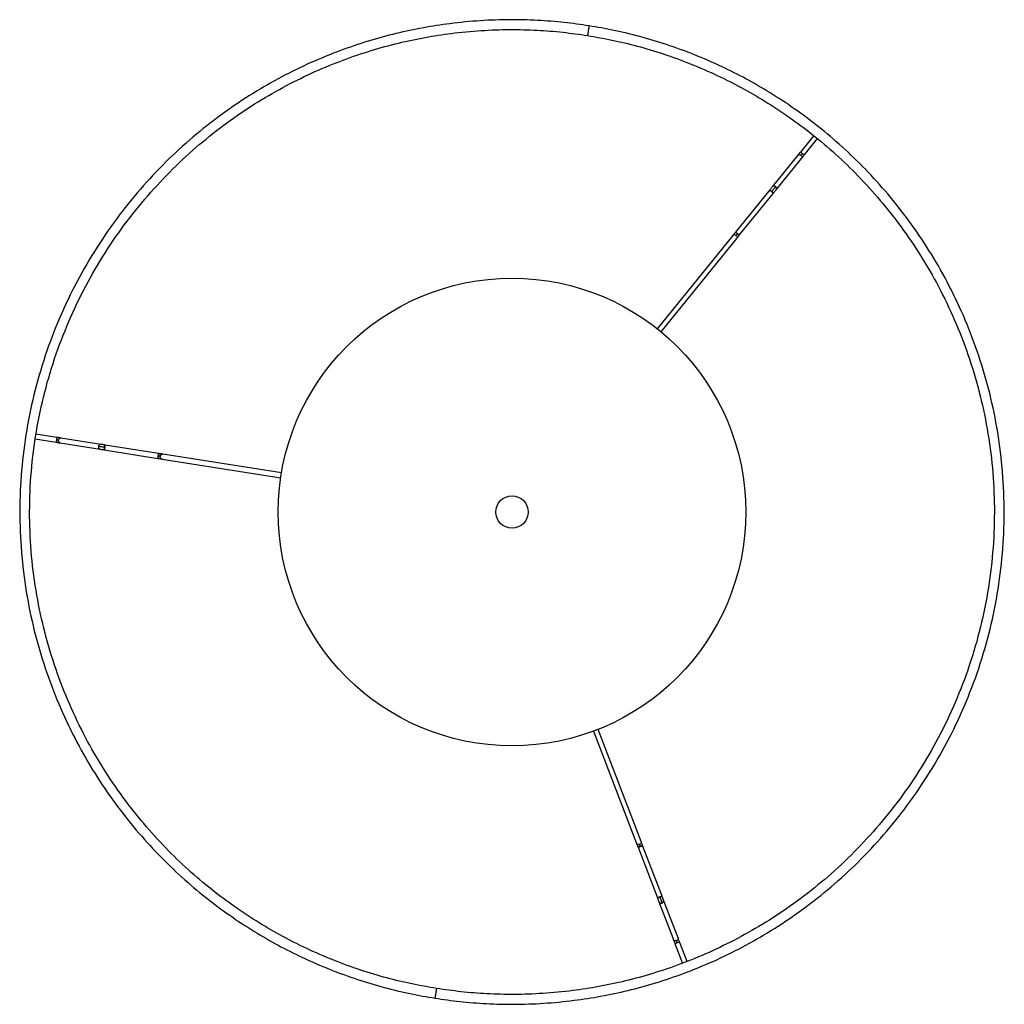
# Paper-space layout '_Inferior' of a CAD drawing. Header units: millimetres. Extents: x -248 to 152, y -200 to 200.
import ezdxf

# ---------------------------------------------------------------- set-up
doc = ezdxf.new("R2010")
doc.units = ezdxf.units.MM

psp = doc.layouts.new('_Inferior')

# ---------------------------------------------------------------- linework, layer by layer
at = {"color": 7, "linetype": 'Continuous', "lineweight": 25}
for p, q in [((74.46, 152.95), (69.03, 146.25)), ((70.59, 144.99), (76.02, 151.69)), ((67.97, 144.93), (57.62, 132.16)), ((59.18, 130.9), (69.52, 143.67)), ((56.56, 130.84), (42.68, 113.71)), ((44.23, 112.45), (58.11, 129.58)), ((41.61, 112.4), (10.87, 74.45)), ((12.43, 73.19), (43.17, 111.14)), ((-241.9, 29.7), (-233.39, 28.35)), ((-233.07, 30.33), (-241.59, 31.68)), ((-231.71, 28.09), (-215.48, 25.51)), ((-215.17, 27.49), (-231.4, 30.06)), ((-213.81, 25.25), (-192.03, 21.8)), ((-191.72, 23.77), (-213.49, 27.22)), ((-190.36, 21.53), (-142.12, 13.89)), ((-141.81, 15.86), (-190.04, 23.51)), ((-15.05, -89.05), (2.45, -134.64)), ((4.32, -133.93), (-13.18, -88.33)), ((12.82, -156.09), (4.92, -135.51)), ((3.06, -136.23), (10.95, -156.81)), ((11.56, -158.39), (17.45, -173.73)), ((19.32, -173.02), (13.43, -157.68)), ((18.06, -175.32), (21.15, -183.37)), ((23.01, -182.65), (19.92, -174.6))]:
    psp.add_line(p, q, dxfattribs=at)
psp.add_circle((-48.14, 0), 95, dxfattribs=at)
at = {"color": 7, "linetype": 'Continuous'}
psp.add_circle((-48.14, 0), 6.6, dxfattribs=at)
at = {"color": 7, "linetype": 'Continuous', "lineweight": 25}
for points, knots in [([(-16.83, 197.53), (-20.21, 198.02), (-27.15, 199.01), (-37.92, 199.83), (-49.25, 200.11), (-61.16, 199.7), (-72.87, 198.58), (-84.3, 196.81), (-95.38, 194.46), (-106.73, 191.35), (-118.3, 187.43), (-130.02, 182.62), (-141.81, 176.88), (-153.58, 170.14), (-165.21, 162.36), (-176.6, 153.53), (-187.6, 143.62), (-198.09, 132.64), (-207.93, 120.63), (-216.96, 107.63), (-225.07, 93.72), (-232.12, 79.01), (-238, 63.61), (-242.61, 47.67), (-245.9, 31.35), (-247.82, 14.81), (-248.36, -1.78), (-247.53, -18.24), (-245.38, -34.41), (-241.98, -50.14), (-237.4, -65.3), (-231.76, -79.76), (-225.18, -93.45), (-217.78, -106.27), (-209.69, -118.2), (-201.03, -129.19), (-191.92, -139.24), (-182.49, -148.35), (-172.83, -156.54), (-163.04, -163.85), (-153.21, -170.31), (-143.4, -175.98), (-133.08, -181.2), (-122.28, -185.88), (-111.09, -189.96), (-100.22, -193.2), (-89.73, -195.75), (-82.82, -196.95), (-79.46, -197.53)], [0, 0, 0, 0, 0.016322, 0.033479, 0.05151, 0.070452, 0.090341, 0.107661, 0.125675, 0.144395, 0.163829, 0.18398, 0.204846, 0.226418, 0.248682, 0.271613, 0.29518, 0.319343, 0.344053, 0.369251, 0.394871, 0.420839, 0.447075, 0.473492, 0.5, 0.526508, 0.552925, 0.579161, 0.605129, 0.630749, 0.655947, 0.680657, 0.70482, 0.728387, 0.751318, 0.773582, 0.795154, 0.81602, 0.836171, 0.855605, 0.874325, 0.892339, 0.909659, 0.929548, 0.94849, 0.966521, 0.983678, 1, 1, 1, 1]), ([(-79.46, -197.53), (-76.07, -198.02), (-69.13, -199.01), (-58.37, -199.83), (-47.03, -200.11), (-35.13, -199.7), (-23.41, -198.58), (-11.98, -196.81), (-0.9, -194.46), (10.45, -191.35), (22.02, -187.43), (33.74, -182.62), (45.53, -176.88), (57.29, -170.14), (68.93, -162.36), (80.31, -153.53), (91.32, -143.62), (101.81, -132.64), (111.64, -120.63), (120.68, -107.63), (128.78, -93.72), (135.83, -79.01), (141.71, -63.61), (146.33, -47.67), (149.62, -31.35), (151.54, -14.81), (152.08, 1.78), (151.25, 18.24), (149.1, 34.41), (145.69, 50.14), (141.11, 65.3), (135.48, 79.76), (128.9, 93.45), (121.5, 106.27), (113.4, 118.2), (104.74, 129.19), (95.64, 139.24), (86.2, 148.35), (76.54, 156.54), (66.76, 163.85), (56.92, 170.31), (47.11, 175.98), (36.79, 181.2), (26, 185.88), (14.8, 189.96), (3.94, 193.2), (-6.55, 195.75), (-13.46, 196.95), (-16.83, 197.53)], [0, 0, 0, 0, 0.016322, 0.033479, 0.05151, 0.070452, 0.090341, 0.107661, 0.125675, 0.144395, 0.163829, 0.18398, 0.204846, 0.226418, 0.248682, 0.271613, 0.29518, 0.319343, 0.344053, 0.369251, 0.394871, 0.420839, 0.447075, 0.473492, 0.5, 0.526508, 0.552925, 0.579161, 0.605129, 0.630749, 0.655947, 0.680657, 0.70482, 0.728387, 0.751318, 0.773582, 0.795154, 0.81602, 0.836171, 0.855605, 0.874325, 0.892339, 0.909659, 0.929548, 0.94849, 0.966521, 0.983678, 1, 1, 1, 1]), ([(-16.83, 197.53), (-16.83, 197.51), (-16.84, 197.46), (-16.88, 197.21), (-16.92, 196.95), (-16.97, 196.64), (-17.04, 196.18), (-17.14, 195.56), (-17.24, 194.94), (-17.31, 194.48), (-17.36, 194.16), (-17.4, 193.9), (-17.44, 193.65), (-17.45, 193.61), (-17.46, 193.58)], [0, 0, 0, 0, 0.1216762, 0.1866928, 0.2527026, 0.3183173, 0.3821972, 0.5, 0.6178028, 0.6816827, 0.7472974, 0.8133072, 0.8783238, 1, 1, 1, 1]), ([(-78.83, -193.58), (-82.13, -193.01), (-88.9, -191.83), (-99.18, -189.33), (-109.83, -186.16), (-120.8, -182.17), (-131.38, -177.57), (-141.49, -172.46), (-151.11, -166.91), (-160.74, -160.57), (-170.34, -153.41), (-179.8, -145.38), (-189.05, -136.45), (-197.97, -126.6), (-206.46, -115.83), (-214.39, -104.15), (-221.64, -91.58), (-228.09, -78.17), (-233.61, -63.99), (-238.1, -49.14), (-241.44, -33.72), (-243.55, -17.87), (-244.36, -1.74), (-243.83, 14.51), (-241.95, 30.72), (-238.73, 46.72), (-234.2, 62.34), (-228.44, 77.43), (-221.53, 91.85), (-213.59, 105.48), (-204.73, 118.22), (-195.09, 129.99), (-184.81, 140.75), (-174.03, 150.46), (-162.87, 159.12), (-151.47, 166.74), (-139.94, 173.34), (-128.38, 178.97), (-116.9, 183.68), (-105.56, 187.52), (-94.44, 190.57), (-83.58, 192.87), (-72.38, 194.61), (-60.9, 195.71), (-49.23, 196.11), (-38.12, 195.84), (-27.57, 195.03), (-20.77, 194.06), (-17.46, 193.58)], [0, 0, 0, 0, 0.0163216, 0.0334785, 0.0515096, 0.0704522, 0.090341, 0.1076611, 0.1256752, 0.1443951, 0.1638289, 0.1839798, 0.2048457, 0.2264182, 0.2486816, 0.2716127, 0.29518, 0.319343, 0.3440527, 0.3692508, 0.3948711, 0.4208394, 0.4470749, 0.4734917, 0.5, 0.5265083, 0.5529251, 0.5791606, 0.6051289, 0.6307492, 0.6559473, 0.680657, 0.70482, 0.7283873, 0.7513184, 0.7735818, 0.7951543, 0.8160202, 0.8361711, 0.8556049, 0.8743248, 0.8923389, 0.909659, 0.9295478, 0.9484904, 0.9665215, 0.9836784, 1, 1, 1, 1]), ([(-17.46, 193.58), (-14.15, 193.01), (-7.38, 191.83), (2.89, 189.33), (13.54, 186.16), (24.52, 182.17), (35.09, 177.57), (45.21, 172.46), (54.82, 166.91), (64.46, 160.57), (74.05, 153.41), (83.52, 145.38), (92.76, 136.45), (101.68, 126.6), (110.17, 115.83), (118.1, 104.15), (125.36, 91.58), (131.81, 78.17), (137.33, 63.99), (141.81, 49.14), (145.15, 33.72), (147.26, 17.87), (148.07, 1.74), (147.55, -14.51), (145.66, -30.72), (142.44, -46.72), (137.91, -62.34), (132.15, -77.43), (125.25, -91.85), (117.3, -105.48), (108.44, -118.22), (98.81, -129.99), (88.53, -140.75), (77.74, -150.46), (66.58, -159.12), (55.18, -166.74), (43.65, -173.34), (32.1, -178.97), (20.61, -183.68), (9.28, -187.52), (-1.85, -190.57), (-12.7, -192.87), (-23.91, -194.61), (-35.39, -195.71), (-47.06, -196.11), (-58.17, -195.84), (-68.71, -195.03), (-75.51, -194.06), (-78.83, -193.58)], [0, 0, 0, 0, 0.016322, 0.033479, 0.05151, 0.070452, 0.090341, 0.107661, 0.125675, 0.144395, 0.163829, 0.18398, 0.204846, 0.226418, 0.248682, 0.271613, 0.29518, 0.319343, 0.344053, 0.369251, 0.394871, 0.420839, 0.447075, 0.473492, 0.5, 0.526508, 0.552925, 0.579161, 0.605129, 0.630749, 0.655947, 0.680657, 0.70482, 0.728387, 0.751318, 0.773582, 0.795154, 0.81602, 0.836171, 0.855605, 0.874325, 0.892339, 0.909659, 0.929548, 0.94849, 0.966521, 0.983678, 1, 1, 1, 1]), ([(69.03, 146.25), (68.93, 146.12), (68.72, 145.86), (68.42, 145.49), (68.15, 145.16), (68.03, 145.01), (67.97, 144.93)], [0, 0, 0, 0, 0.245958, 0.5, 0.754042, 1, 1, 1, 1]), ([(67.97, 144.92), (67.99, 144.95), (68.05, 145.05), (68.25, 145.16), (68.55, 145.24), (68.77, 145.19), (68.88, 145.17)], [0, 0, 0, 0, 0.083375, 0.373635, 0.684903, 1, 1, 1, 1]), ([(68.88, 145.17), (68.95, 145.14), (69.09, 145.09), (69.22, 145), (69.28, 144.96)], [0, 0, 0, 0, 0.51483, 1, 1, 1, 1]), ([(69.81, 145.62), (69.71, 145.7), (69.56, 145.82), (69.38, 145.97), (69.25, 146.07), (69.15, 146.15), (69.06, 146.23), (69.04, 146.24), (69.03, 146.25)], [0, 0, 0, 0, 0.243352, 0.373386, 0.505405, 0.636635, 0.764394, 1, 1, 1, 1]), ([(69.28, 144.96), (69.31, 145), (69.37, 145.08), (69.5, 145.24), (69.65, 145.42), (69.76, 145.55), (69.81, 145.62)], [0, 0, 0, 0, 0.245958, 0.5, 0.754042, 1, 1, 1, 1]), ([(69.28, 144.96), (69.35, 144.89), (69.52, 144.73), (69.66, 144.42), (69.7, 144.11), (69.65, 143.85), (69.55, 143.72), (69.51, 143.68)], [0, 0, 0, 0, 0.206505, 0.427692, 0.651296, 0.864263, 1, 1, 1, 1]), ([(69.52, 143.67), (69.58, 143.75), (69.71, 143.9), (69.97, 144.23), (70.27, 144.6), (70.48, 144.86), (70.59, 144.99)], [0, 0, 0, 0, 0.245958, 0.5, 0.754042, 1, 1, 1, 1]), ([(70.59, 144.99), (70.58, 145), (70.56, 145.01), (70.47, 145.09), (70.37, 145.17), (70.24, 145.27), (70.06, 145.41), (69.91, 145.54), (69.81, 145.62)], [0, 0, 0, 0, 0.235606, 0.363365, 0.494595, 0.626614, 0.756648, 1, 1, 1, 1]), ([(57.62, 132.16), (57.56, 132.09), (57.44, 131.93), (57.17, 131.6), (56.87, 131.23), (56.66, 130.97), (56.56, 130.84)], [0, 0, 0, 0, 0.245958, 0.5, 0.754042, 1, 1, 1, 1]), ([(58.93, 132.19), (58.84, 132.08), (58.65, 131.84), (58.26, 131.35), (57.81, 130.8), (57.49, 130.41), (57.33, 130.21)], [0, 0, 0, 0, 0.245958, 0.5, 0.754042, 1, 1, 1, 1]), ([(58.54, 132.4), (58.43, 132.42), (58.2, 132.47), (57.91, 132.39), (57.71, 132.28), (57.64, 132.18), (57.63, 132.16)], [0, 0, 0, 0, 0.315097, 0.626365, 0.916625, 1, 1, 1, 1]), ([(58.93, 132.19), (58.87, 132.23), (58.75, 132.32), (58.61, 132.37), (58.54, 132.4)], [0, 0, 0, 0, 0.4851705, 1, 1, 1, 1]), ([(59.17, 130.91), (59.21, 130.96), (59.3, 131.08), (59.36, 131.34), (59.32, 131.66), (59.17, 131.96), (59.01, 132.12), (58.93, 132.19)], [0, 0, 0, 0, 0.135737, 0.348704, 0.572308, 0.793495, 1, 1, 1, 1]), ([(57.33, 130.21), (57.23, 130.29), (57.08, 130.42), (56.9, 130.57), (56.77, 130.67), (56.68, 130.75), (56.58, 130.82), (56.57, 130.84), (56.56, 130.84)], [0, 0, 0, 0, 0.243352, 0.373386, 0.505405, 0.636635, 0.764394, 1, 1, 1, 1]), ([(56.56, 130.84), (56.57, 130.84), (56.58, 130.82), (56.68, 130.75), (56.77, 130.67), (56.9, 130.57), (57.08, 130.42), (57.23, 130.29), (57.33, 130.21)], [0, 0, 0, 0, 0.235606, 0.363365, 0.494595, 0.626614, 0.756648, 1, 1, 1, 1]), ([(57.33, 130.21), (57.43, 130.13), (57.58, 130.01), (57.77, 129.86), (57.89, 129.76), (57.99, 129.68), (58.08, 129.61), (58.1, 129.59), (58.11, 129.58)], [0, 0, 0, 0, 0.243352, 0.373386, 0.505405, 0.636635, 0.764394, 1, 1, 1, 1]), ([(58.11, 129.58), (58.1, 129.59), (58.08, 129.61), (57.99, 129.68), (57.89, 129.76), (57.77, 129.86), (57.58, 130.01), (57.43, 130.13), (57.33, 130.21)], [0, 0, 0, 0, 0.235606, 0.363365, 0.494595, 0.626614, 0.756648, 1, 1, 1, 1]), ([(58.11, 129.58), (58.21, 129.71), (58.43, 129.98), (58.73, 130.35), (58.99, 130.67), (59.11, 130.83), (59.18, 130.9)], [0, 0, 0, 0, 0.245958, 0.5, 0.754042, 1, 1, 1, 1]), ([(42.68, 113.71), (42.57, 113.58), (42.36, 113.32), (42.06, 112.95), (41.8, 112.63), (41.67, 112.47), (41.61, 112.4)], [0, 0, 0, 0, 0.245973, 0.5, 0.754027, 1, 1, 1, 1]), ([(41.62, 112.39), (41.63, 112.41), (41.7, 112.51), (41.9, 112.62), (42.19, 112.7), (42.42, 112.66), (42.53, 112.63)], [0, 0, 0, 0, 0.083575, 0.373787, 0.684991, 1, 1, 1, 1]), ([(42.53, 112.63), (42.6, 112.61), (42.74, 112.56), (42.86, 112.47), (42.92, 112.42)], [0, 0, 0, 0, 0.5148212, 1, 1, 1, 1]), ([(43.46, 113.08), (43.36, 113.16), (43.2, 113.29), (43.02, 113.43), (42.9, 113.53), (42.8, 113.61), (42.7, 113.69), (42.69, 113.7), (42.68, 113.71)], [0, 0, 0, 0, 0.243352, 0.373386, 0.505405, 0.636635, 0.764394, 1, 1, 1, 1]), ([(42.68, 113.71), (42.69, 113.7), (42.7, 113.69), (42.8, 113.61), (42.9, 113.53), (43.02, 113.43), (43.2, 113.29), (43.36, 113.16), (43.46, 113.08)], [0, 0, 0, 0, 0.235606, 0.363365, 0.494595, 0.626614, 0.756648, 1, 1, 1, 1]), ([(43.46, 113.08), (43.4, 113.02), (43.3, 112.89), (43.15, 112.7), (43.02, 112.54), (42.95, 112.46), (42.92, 112.42)], [0, 0, 0, 0, 0.245973, 0.5, 0.754027, 1, 1, 1, 1]), ([(42.92, 112.42), (43, 112.35), (43.16, 112.19), (43.31, 111.89), (43.35, 111.57), (43.29, 111.31), (43.2, 111.19), (43.16, 111.14)], [0, 0, 0, 0, 0.2065423, 0.4277684, 0.6514087, 0.864402, 1, 1, 1, 1]), ([(43.17, 111.14), (43.23, 111.21), (43.35, 111.37), (43.62, 111.69), (43.92, 112.06), (44.13, 112.32), (44.23, 112.45)], [0, 0, 0, 0, 0.245973, 0.5, 0.754027, 1, 1, 1, 1]), ([(43.46, 113.08), (43.55, 113), (43.71, 112.88), (43.89, 112.73), (44.01, 112.63), (44.11, 112.55), (44.21, 112.47), (44.22, 112.46), (44.23, 112.45)], [0, 0, 0, 0, 0.243352, 0.373386, 0.505405, 0.636635, 0.764394, 1, 1, 1, 1]), ([(44.23, 112.45), (44.22, 112.46), (44.21, 112.47), (44.11, 112.55), (44.01, 112.63), (43.89, 112.73), (43.71, 112.88), (43.55, 113), (43.46, 113.08)], [0, 0, 0, 0, 0.235606, 0.363365, 0.494595, 0.626614, 0.756648, 1, 1, 1, 1]), ([(-233.23, 29.34), (-233.25, 29.21), (-233.28, 29.02), (-233.32, 28.79), (-233.34, 28.63), (-233.36, 28.51), (-233.38, 28.39), (-233.38, 28.37), (-233.39, 28.35)], [0, 0, 0, 0, 0.243352, 0.373386, 0.505405, 0.636635, 0.764394, 1, 1, 1, 1]), ([(-233.39, 28.35), (-233.22, 28.33), (-232.89, 28.27), (-232.42, 28.2), (-232, 28.13), (-231.81, 28.1), (-231.71, 28.09)], [0, 0, 0, 0, 0.245958, 0.5, 0.754042, 1, 1, 1, 1]), ([(-233.07, 30.33), (-233.07, 30.32), (-233.08, 30.3), (-233.1, 30.18), (-233.12, 30.05), (-233.14, 29.89), (-233.18, 29.66), (-233.21, 29.47), (-233.23, 29.34)], [0, 0, 0, 0, 0.235606, 0.363365, 0.494595, 0.626614, 0.756648, 1, 1, 1, 1]), ([(-233.23, 29.34), (-233.15, 29.33), (-232.98, 29.3), (-232.75, 29.26), (-232.54, 29.23), (-232.44, 29.22), (-232.39, 29.21)], [0, 0, 0, 0, 0.245958, 0.5, 0.754042, 1, 1, 1, 1]), ([(-231.4, 30.06), (-231.49, 30.08), (-231.69, 30.11), (-232.11, 30.18), (-232.57, 30.25), (-232.91, 30.3), (-233.07, 30.33)], [0, 0, 0, 0, 0.245958, 0.5, 0.754042, 1, 1, 1, 1]), ([(-231.71, 28.09), (-231.81, 28.12), (-231.97, 28.16), (-232.14, 28.31), (-232.26, 28.46), (-232.34, 28.63), (-232.41, 28.88), (-232.4, 29.08), (-232.39, 29.21)], [0, 0, 0, 0, 0.235606, 0.363365, 0.494595, 0.626614, 0.756648, 1, 1, 1, 1]), ([(-232.39, 29.21), (-232.36, 29.33), (-232.31, 29.52), (-232.17, 29.74), (-232.03, 29.88), (-231.88, 29.98), (-231.67, 30.07), (-231.5, 30.07), (-231.4, 30.06)], [0, 0, 0, 0, 0.243352, 0.373386, 0.505405, 0.636635, 0.764394, 1, 1, 1, 1]), ([(-216.16, 26.64), (-216.17, 26.51), (-216.18, 26.31), (-216.11, 26.06), (-216.03, 25.89), (-215.91, 25.74), (-215.74, 25.59), (-215.58, 25.54), (-215.48, 25.51)], [0, 0, 0, 0, 0.243352, 0.373386, 0.505405, 0.636635, 0.764394, 1, 1, 1, 1]), ([(-215.17, 27.49), (-215.27, 27.49), (-215.44, 27.5), (-215.65, 27.41), (-215.8, 27.31), (-215.94, 27.17), (-216.08, 26.95), (-216.13, 26.76), (-216.16, 26.64)], [0, 0, 0, 0, 0.235606, 0.363365, 0.494595, 0.626614, 0.756648, 1, 1, 1, 1]), ([(-213.65, 26.24), (-213.9, 26.28), (-214.4, 26.36), (-215.1, 26.47), (-215.72, 26.57), (-216.02, 26.61), (-216.16, 26.64)], [0, 0, 0, 0, 0.2459577, 0.5, 0.7540423, 1, 1, 1, 1]), ([(-215.48, 25.51), (-215.38, 25.5), (-215.19, 25.47), (-214.77, 25.4), (-214.3, 25.33), (-213.97, 25.28), (-213.81, 25.25)], [0, 0, 0, 0, 0.245958, 0.5, 0.754042, 1, 1, 1, 1]), ([(-213.49, 27.22), (-213.66, 27.25), (-213.99, 27.3), (-214.46, 27.38), (-214.87, 27.44), (-215.07, 27.47), (-215.17, 27.49)], [0, 0, 0, 0, 0.245958, 0.5, 0.754042, 1, 1, 1, 1]), ([(-213.81, 25.25), (-213.8, 25.26), (-213.8, 25.28), (-213.78, 25.4), (-213.76, 25.53), (-213.74, 25.69), (-213.7, 25.92), (-213.67, 26.11), (-213.65, 26.24)], [0, 0, 0, 0, 0.235606, 0.363365, 0.494595, 0.626614, 0.756648, 1, 1, 1, 1]), ([(-213.65, 26.24), (-213.67, 26.11), (-213.7, 25.92), (-213.74, 25.69), (-213.76, 25.53), (-213.78, 25.4), (-213.8, 25.28), (-213.8, 25.26), (-213.81, 25.25)], [0, 0, 0, 0, 0.243352, 0.373386, 0.505405, 0.636635, 0.764394, 1, 1, 1, 1]), ([(-213.49, 27.22), (-213.49, 27.21), (-213.5, 27.19), (-213.52, 27.07), (-213.54, 26.95), (-213.56, 26.79), (-213.6, 26.56), (-213.63, 26.36), (-213.65, 26.24)], [0, 0, 0, 0, 0.235606, 0.363365, 0.494595, 0.626614, 0.756648, 1, 1, 1, 1]), ([(-213.65, 26.24), (-213.63, 26.36), (-213.6, 26.56), (-213.56, 26.79), (-213.54, 26.95), (-213.52, 27.07), (-213.5, 27.19), (-213.49, 27.21), (-213.49, 27.22)], [0, 0, 0, 0, 0.243352, 0.373386, 0.505405, 0.636635, 0.764394, 1, 1, 1, 1]), ([(-192.03, 21.8), (-192.03, 21.81), (-192.03, 21.83), (-192.01, 21.95), (-191.99, 22.08), (-191.96, 22.23), (-191.92, 22.46), (-191.89, 22.66), (-191.87, 22.78)], [0, 0, 0, 0, 0.2356056, 0.3633653, 0.4945948, 0.6266144, 0.7566477, 1, 1, 1, 1]), ([(-191.87, 22.78), (-191.89, 22.66), (-191.92, 22.46), (-191.96, 22.23), (-191.99, 22.08), (-192.01, 21.95), (-192.03, 21.83), (-192.03, 21.81), (-192.03, 21.8)], [0, 0, 0, 0, 0.243352, 0.373386, 0.505405, 0.636635, 0.764394, 1, 1, 1, 1]), ([(-192.03, 21.8), (-191.87, 21.77), (-191.53, 21.72), (-191.07, 21.64), (-190.65, 21.58), (-190.45, 21.55), (-190.36, 21.53)], [0, 0, 0, 0, 0.245973, 0.5, 0.754027, 1, 1, 1, 1]), ([(-191.87, 22.78), (-191.85, 22.91), (-191.82, 23.11), (-191.79, 23.34), (-191.76, 23.49), (-191.74, 23.62), (-191.72, 23.74), (-191.72, 23.76), (-191.72, 23.77)], [0, 0, 0, 0, 0.243352, 0.373386, 0.505405, 0.636635, 0.764394, 1, 1, 1, 1]), ([(-191.72, 23.77), (-191.72, 23.76), (-191.72, 23.74), (-191.74, 23.62), (-191.76, 23.49), (-191.79, 23.34), (-191.82, 23.11), (-191.85, 22.91), (-191.87, 22.78)], [0, 0, 0, 0, 0.235606, 0.363365, 0.494595, 0.626614, 0.756648, 1, 1, 1, 1]), ([(-191.04, 22.65), (-191.09, 22.66), (-191.18, 22.68), (-191.39, 22.71), (-191.63, 22.75), (-191.79, 22.77), (-191.87, 22.78)], [0, 0, 0, 0, 0.245973, 0.5, 0.754027, 1, 1, 1, 1]), ([(-190.04, 23.51), (-190.14, 23.52), (-190.34, 23.55), (-190.75, 23.62), (-191.22, 23.69), (-191.55, 23.75), (-191.72, 23.77)], [0, 0, 0, 0, 0.245973, 0.5, 0.754027, 1, 1, 1, 1]), ([(-190.36, 21.53), (-190.46, 21.56), (-190.62, 21.61), (-190.79, 21.76), (-190.9, 21.9), (-190.99, 22.08), (-191.06, 22.33), (-191.05, 22.52), (-191.04, 22.65)], [0, 0, 0, 0, 0.235606, 0.363365, 0.494595, 0.626614, 0.756648, 1, 1, 1, 1]), ([(-191.04, 22.65), (-191.01, 22.78), (-190.96, 22.97), (-190.81, 23.18), (-190.68, 23.32), (-190.53, 23.43), (-190.31, 23.52), (-190.15, 23.51), (-190.04, 23.51)], [0, 0, 0, 0, 0.243352, 0.373386, 0.505405, 0.636635, 0.764394, 1, 1, 1, 1]), ([(2.45, -134.64), (2.49, -134.74), (2.56, -134.92), (2.71, -135.31), (2.88, -135.76), (3, -136.07), (3.06, -136.23)], [0, 0, 0, 0, 0.245973, 0.5, 0.754027, 1, 1, 1, 1]), ([(3.25, -135.15), (3.13, -135.14), (2.91, -135.11), (2.65, -134.95), (2.5, -134.78), (2.47, -134.67), (2.46, -134.64)], [0, 0, 0, 0, 0.315009, 0.626213, 0.916425, 1, 1, 1, 1]), ([(3.99, -135.87), (3.87, -135.91), (3.69, -135.98), (3.47, -136.07), (3.32, -136.12), (3.2, -136.17), (3.09, -136.21), (3.07, -136.22), (3.06, -136.23)], [0, 0, 0, 0, 0.243352, 0.373386, 0.505405, 0.636635, 0.764394, 1, 1, 1, 1]), ([(3.06, -136.23), (3.07, -136.22), (3.09, -136.21), (3.2, -136.17), (3.32, -136.12), (3.47, -136.07), (3.69, -135.98), (3.87, -135.91), (3.99, -135.87)], [0, 0, 0, 0, 0.235606, 0.363365, 0.494595, 0.626614, 0.756648, 1, 1, 1, 1]), ([(3.69, -135.08), (3.62, -135.1), (3.47, -135.15), (3.32, -135.15), (3.25, -135.15)], [0, 0, 0, 0, 0.4851788, 1, 1, 1, 1]), ([(4.31, -133.93), (4.33, -133.99), (4.38, -134.13), (4.35, -134.4), (4.22, -134.69), (3.99, -134.93), (3.78, -135.03), (3.69, -135.08)], [0, 0, 0, 0, 0.135598, 0.348591, 0.572232, 0.793458, 1, 1, 1, 1]), ([(3.99, -135.87), (3.96, -135.79), (3.9, -135.63), (3.82, -135.41), (3.74, -135.22), (3.7, -135.12), (3.69, -135.08)], [0, 0, 0, 0, 0.245973, 0.5, 0.754027, 1, 1, 1, 1]), ([(3.99, -135.87), (4.11, -135.82), (4.29, -135.75), (4.51, -135.67), (4.66, -135.61), (4.78, -135.56), (4.89, -135.52), (4.91, -135.51), (4.92, -135.51)], [0, 0, 0, 0, 0.243352, 0.373386, 0.505405, 0.636635, 0.764394, 1, 1, 1, 1]), ([(4.92, -135.51), (4.91, -135.51), (4.89, -135.52), (4.78, -135.56), (4.66, -135.61), (4.51, -135.67), (4.29, -135.75), (4.11, -135.82), (3.99, -135.87)], [0, 0, 0, 0, 0.235606, 0.363365, 0.494595, 0.626614, 0.756648, 1, 1, 1, 1]), ([(4.92, -135.51), (4.86, -135.35), (4.74, -135.04), (4.57, -134.6), (4.42, -134.21), (4.35, -134.02), (4.32, -133.93)], [0, 0, 0, 0, 0.245973, 0.5, 0.754027, 1, 1, 1, 1]), ([(11.89, -156.45), (11.77, -156.5), (11.59, -156.57), (11.37, -156.65), (11.22, -156.71), (11.1, -156.75), (10.99, -156.8), (10.97, -156.8), (10.95, -156.81)], [0, 0, 0, 0, 0.2433523, 0.3733856, 0.5054052, 0.6366347, 0.7643944, 1, 1, 1, 1]), ([(10.95, -156.81), (10.97, -156.8), (10.99, -156.8), (11.1, -156.75), (11.22, -156.71), (11.37, -156.65), (11.59, -156.57), (11.77, -156.5), (11.89, -156.45)], [0, 0, 0, 0, 0.2356056, 0.3633653, 0.4945948, 0.6266144, 0.7566477, 1, 1, 1, 1]), ([(10.95, -156.81), (11.01, -156.96), (11.14, -157.28), (11.31, -157.72), (11.46, -158.11), (11.53, -158.3), (11.56, -158.39)], [0, 0, 0, 0, 0.245958, 0.5, 0.754042, 1, 1, 1, 1]), ([(11.57, -158.39), (11.58, -158.41), (11.61, -158.53), (11.76, -158.7), (12.02, -158.86), (12.25, -158.89), (12.36, -158.9)], [0, 0, 0, 0, 0.083375, 0.373635, 0.684903, 1, 1, 1, 1]), ([(11.89, -156.45), (12.01, -156.41), (12.19, -156.34), (12.41, -156.25), (12.56, -156.19), (12.68, -156.15), (12.79, -156.1), (12.81, -156.1), (12.82, -156.09)], [0, 0, 0, 0, 0.2433523, 0.3733856, 0.5054052, 0.6366347, 0.7643944, 1, 1, 1, 1]), ([(12.82, -156.09), (12.81, -156.1), (12.79, -156.1), (12.68, -156.15), (12.56, -156.19), (12.41, -156.25), (12.19, -156.34), (12.01, -156.41), (11.89, -156.45)], [0, 0, 0, 0, 0.235606, 0.363365, 0.494595, 0.626614, 0.756648, 1, 1, 1, 1]), ([(11.89, -156.45), (11.98, -156.68), (12.16, -157.16), (12.41, -157.82), (12.64, -158.41), (12.75, -158.69), (12.8, -158.83)], [0, 0, 0, 0, 0.245958, 0.5, 0.754042, 1, 1, 1, 1]), ([(12.36, -158.9), (12.44, -158.9), (12.58, -158.9), (12.73, -158.85), (12.8, -158.83)], [0, 0, 0, 0, 0.51483, 1, 1, 1, 1]), ([(12.8, -158.83), (12.9, -158.78), (13.1, -158.68), (13.33, -158.44), (13.47, -158.15), (13.5, -157.88), (13.44, -157.74), (13.42, -157.68)], [0, 0, 0, 0, 0.2065054, 0.4276916, 0.6512957, 0.8642625, 1, 1, 1, 1]), ([(13.43, -157.68), (13.39, -157.58), (13.32, -157.4), (13.17, -157.01), (13, -156.56), (12.88, -156.25), (12.82, -156.09)], [0, 0, 0, 0, 0.245958, 0.5, 0.754042, 1, 1, 1, 1]), ([(17.45, -173.73), (17.48, -173.83), (17.56, -174.01), (17.71, -174.4), (17.88, -174.85), (18, -175.16), (18.06, -175.32)], [0, 0, 0, 0, 0.245958, 0.5, 0.754042, 1, 1, 1, 1]), ([(18.25, -174.24), (18.13, -174.23), (17.91, -174.2), (17.65, -174.04), (17.5, -173.87), (17.47, -173.76), (17.46, -173.73)], [0, 0, 0, 0, 0.315097, 0.626365, 0.916625, 1, 1, 1, 1]), ([(18.06, -175.32), (18.07, -175.31), (18.09, -175.31), (18.2, -175.26), (18.32, -175.22), (18.47, -175.16), (18.69, -175.08), (18.87, -175.01), (18.99, -174.96)], [0, 0, 0, 0, 0.2356056, 0.3633653, 0.4945948, 0.6266144, 0.7566477, 1, 1, 1, 1]), ([(18.69, -174.17), (18.62, -174.19), (18.47, -174.24), (18.32, -174.24), (18.25, -174.24)], [0, 0, 0, 0, 0.48517, 1, 1, 1, 1]), ([(19.31, -173.02), (19.33, -173.08), (19.38, -173.22), (19.35, -173.49), (19.22, -173.78), (18.99, -174.02), (18.78, -174.12), (18.69, -174.17)], [0, 0, 0, 0, 0.135737, 0.348704, 0.572308, 0.793495, 1, 1, 1, 1]), ([(18.99, -174.96), (18.96, -174.88), (18.9, -174.72), (18.81, -174.5), (18.74, -174.31), (18.7, -174.21), (18.69, -174.17)], [0, 0, 0, 0, 0.245958, 0.5, 0.754042, 1, 1, 1, 1]), ([(18.99, -174.96), (19.11, -174.91), (19.29, -174.84), (19.51, -174.76), (19.66, -174.7), (19.78, -174.66), (19.89, -174.61), (19.91, -174.61), (19.92, -174.6)], [0, 0, 0, 0, 0.2433523, 0.3733856, 0.5054052, 0.6366347, 0.7643944, 1, 1, 1, 1]), ([(19.92, -174.6), (19.86, -174.45), (19.74, -174.13), (19.57, -173.69), (19.42, -173.3), (19.35, -173.11), (19.32, -173.02)], [0, 0, 0, 0, 0.245958, 0.5, 0.754042, 1, 1, 1, 1]), ([(-78.83, -193.58), (-78.83, -193.61), (-78.84, -193.65), (-78.88, -193.9), (-78.92, -194.16), (-78.97, -194.48), (-79.05, -194.94), (-79.14, -195.56), (-79.24, -196.18), (-79.31, -196.64), (-79.36, -196.95), (-79.41, -197.21), (-79.45, -197.46), (-79.45, -197.51), (-79.46, -197.53)], [0, 0, 0, 0, 0.1216762, 0.1866928, 0.2527026, 0.3183173, 0.3821972, 0.5, 0.6178028, 0.6816827, 0.7472974, 0.8133072, 0.8783238, 1, 1, 1, 1])]:
    psp.add_open_spline(points, degree=3, knots=knots, dxfattribs=at)

doc.saveas('drawing.dxf')
